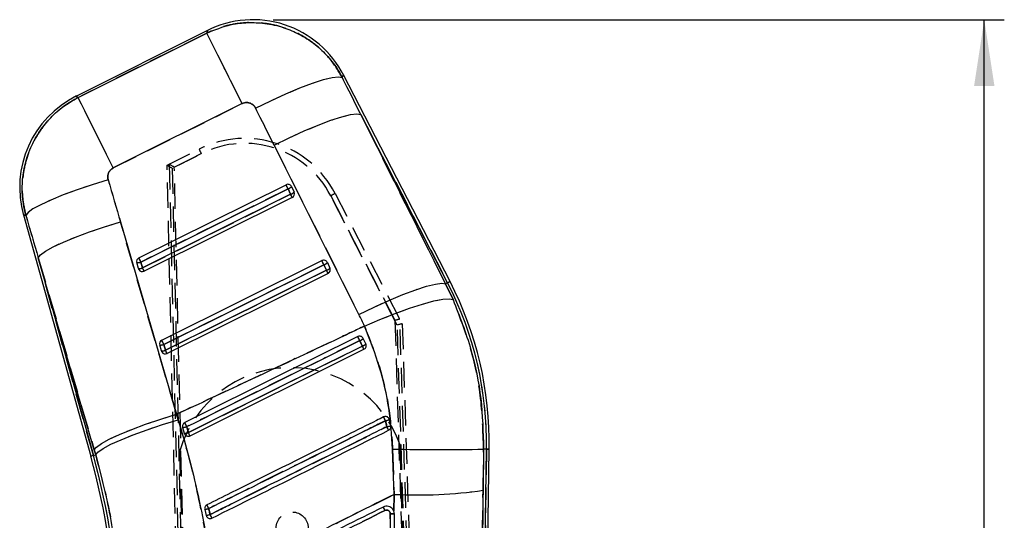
# Model space of a CAD drawing. Extents: x 66 to 736, y 72 to 577.
# Tile 4 of 17: x 220 to 318, y 413 to 463. Entities that reach past the tile are written whole.
import ezdxf

# ---------------------------------------------------------------- set-up
doc = ezdxf.new("R2010")
doc.units = 0
doc.header["$LTSCALE"] = 2
doc.linetypes.add('HIDDEN', pattern=[1.905, 1.27, -0.635])
doc.layers.get('0').update_dxf_attribs({"linetype": 'CONTINUOUS'})
doc.styles.add('SLDTEXTSTYLE0', font='TXT', dxfattribs={"width": 0.75})
doc.dimstyles.new('SLDDIMSTYLE0', dxfattribs={"dimtxt": 7, "dimasz": 6.604, "dimexe": 0, "dimexo": 0.0625, "dimgap": 1.75, "dimtad": 1, "dimdec": 0, "dimrnd": 1e-09, "dimzin": 12, "dimtxsty": 'SLDTEXTSTYLE0', "dimsah": 1, "dimcen": 0.09, "dimazin": 3, "dimtfac": 1, "dimtofl": 0, "dimtmove": 0, "dimatfit": 3, "dimtolj": 1, "dimtzin": 12})

# ---------------------------------------------------------------- blocks, each defined once
blk = doc.blocks.new('_D')
at = {"color": 179, "linetype": 'CONTINUOUS'}
for p, q in [((244.961, 462.759), (317.937, 462.759)), ((315.937, 142.14), (315.937, 462.759)), ((256.899, 142.14), (317.937, 142.14))]:
    blk.add_line(p, q, dxfattribs=at)
for points in [[(315.937, 462.759), (314.921, 456.155), (316.953, 456.155)], [(315.937, 142.14), (316.953, 148.744), (314.921, 148.744)]]:
    blk.add_solid(points, dxfattribs=at)
at = {"color": 179, "linetype": 'CONTINUOUS', "insert": (306.914, 287.413, 0.1), "char_height": 7, "attachment_point": 1, "rotation": 90, "style": 'SLDTEXTSTYLE0'}
blk.add_mtext('321', dxfattribs=at)

msp = doc.modelspace()

# ---------------------------------------------------------------- linework, layer by layer
at = {"color": 7, "linetype": 'CONTINUOUS'}
for p, q in [((238.420154, 461.686308), (225.2901, 455.117563)), ((225.51013, 454.999695), (238.357053, 461.426789)), ((262.626014, 436.640809), (251.980784, 457.264403)), ((241.872731, 454.399416), (229.025808, 447.972322)), ((253.714549, 453.316028), (262.182552, 436.411897)), ((262.385764, 436.516786), (253.714549, 453.316028)), ((253.536279, 433.356742), (245.068277, 450.260857)), ((231.573247, 439.00455), (246.258045, 446.302111)), ((246.80396, 446.115623), (247.06232, 445.569093)), ((231.776842, 438.595141), (246.46164, 445.892701)), ((246.72, 445.346171), (231.942107, 438.002343)), ((246.46164, 445.892701), (246.72, 445.346171)), ((246.875803, 445.032308), (232.09791, 437.688494)), ((220.054223, 443.314383), (226.770892, 419.222275)), ((229.73618, 442.590485), (235.329407, 423.413256)), ((227.1232, 419.850538), (221.529971, 439.027766)), ((221.529971, 439.027766), (227.031327, 419.294888)), ((231.526914, 437.941233), (231.361647, 438.534031)), ((231.942107, 438.002343), (231.776842, 438.595141)), ((233.862928, 430.791656), (249.837495, 438.730175)), ((234.066523, 430.382261), (250.04109, 438.320766)), ((250.04109, 438.320766), (250.299449, 437.774236)), ((250.38341, 438.543687), (250.64177, 437.997157)), ((250.299449, 437.774236), (234.231788, 429.789463)), ((250.455252, 437.460372), (234.38759, 429.4756)), ((262.385764, 436.516786), (262.182552, 436.411897)), ((262.182552, 436.411897), (262.923075, 434.849764)), ((234.231788, 429.789463), (234.066523, 430.382261)), ((254.221147, 430.425385), (253.96281, 430.97187)), ((254.226383, 430.413837), (254.221147, 430.425385)), ((233.816593, 429.728354), (233.651328, 430.321152)), ((236.677271, 421.262721), (254.034702, 429.888452)), ((235.329407, 423.413256), (235.49921, 422.865028)), ((256.579144, 422.869051), (256.521657, 423.005009)), ((256.708044, 422.256733), (256.579144, 422.869051)), ((235.940798, 422.108749), (236.10599, 421.51613)), ((236.10599, 421.51613), (236.14549, 421.422431)), ((227.266013, 419.360305), (227.1232, 419.850538)), ((257.046861, 415.426919), (256.900919, 419.948468)), ((265.337077, 361.760708), (266.273192, 419.929201)), ((265.446352, 351.74858), (266.543524, 419.92485)), ((265.971166, 419.934059), (265.918645, 415.835539)), ((266.273192, 419.929201), (265.971166, 419.934059)), ((227.031327, 419.294888), (227.266013, 419.360305)), ((257.024101, 413.756619), (257.046861, 415.426919)), ((238.148742, 413.92682), (238.28931, 413.328851)), ((257.024101, 413.756619), (257.015836, 413.776139))]:
    msp.add_line(p, q, dxfattribs=at)
at = {"color": 7, "linetype": 'HIDDEN'}
for p, q in [((238.357053, 461.426789), (225.51013, 454.999695)), ((229.025808, 447.972322), (241.872731, 454.399416)), ((253.714549, 453.316028), (262.385764, 436.516786)), ((262.182552, 436.411897), (253.714549, 453.316028)), ((245.068277, 450.260857), (253.536279, 433.356742)), ((234.389108, 448.245773), (237.595017, 449.850271)), ((237.818736, 449.405322), (234.89626, 447.942684)), ((235.111474, 448.050389), (237.818736, 449.405322)), ((236.783693, 344.952071), (234.389108, 448.245773)), ((234.605457, 448.352838), (237.036404, 344.900476)), ((237.536448, 344.852271), (235.111474, 448.050389)), ((234.89626, 447.942684), (237.285337, 344.886573)), ((246.46164, 445.892701), (231.776842, 438.595141)), ((231.942107, 438.002343), (246.72, 445.346171)), ((246.72, 445.346171), (246.46164, 445.892701)), ((257.361082, 432.310859), (250.714229, 445.198993)), ((250.714229, 445.198993), (257.123606, 432.77132)), ((251.158672, 445.425982), (257.857285, 432.437489)), ((235.329407, 423.413256), (229.73618, 442.590485)), ((227.031327, 419.294888), (221.529971, 439.027766)), ((221.529971, 439.027766), (227.1232, 419.850538)), ((231.776842, 438.595141), (231.942107, 438.002343)), ((250.04109, 438.320766), (234.066523, 430.382261)), ((250.299449, 437.774236), (250.04109, 438.320766)), ((234.231788, 429.789463), (250.299449, 437.774236)), ((262.385764, 436.516786), (262.182552, 436.411897)), ((262.923075, 434.849764), (262.182552, 436.411897)), ((257.123606, 432.77132), (259.882311, 345.469186)), ((260.378916, 345.545674), (257.618633, 432.897726)), ((257.857285, 432.437489), (260.62839, 345.611515)), ((260.131141, 345.517623), (257.361082, 432.310859)), ((234.066523, 430.382261), (234.231788, 429.789463)), ((254.221147, 430.425385), (254.226383, 430.413837)), ((235.49921, 422.865028), (235.329407, 423.413256)), ((256.521657, 423.005009), (256.579144, 422.869051)), ((236.14549, 421.422431), (236.10599, 421.51613)), ((227.1232, 419.850538), (227.266013, 419.360305)), ((237.712546, 344.894426), (235.650002, 419.764171)), ((256.900919, 419.948468), (257.046861, 415.426919)), ((259.704175, 345.501254), (257.641658, 420.370007)), ((266.273192, 419.929201), (265.337077, 361.760708)), ((265.918645, 415.835539), (265.971166, 419.934059)), ((266.273192, 419.929201), (265.971166, 419.934059)), ((227.031327, 419.294888), (227.266013, 419.360305)), ((257.046861, 415.426919), (257.024101, 413.756619))]:
    msp.add_line(p, q, dxfattribs=at)
at = {"color": 8, "linetype": 'CONTINUOUS', "flags": 128}
for points in [[(238.357053, 461.426789), (238.413139, 461.657459), (238.420154, 461.686308)], [(251.980784, 457.264403), (251.968757, 457.235301), (251.872596, 457.00262)], [(225.2901, 455.117563), (225.314556, 455.104465), (225.51013, 454.999695)], [(220.300912, 443.226213), (220.081645, 443.304578), (220.054223, 443.314383)], [(262.626014, 436.640809), (262.610989, 436.633045), (262.565923, 436.609784), (262.490836, 436.571026), (262.385764, 436.516786)], [(266.543524, 419.92485), (266.526618, 419.925118), (266.475908, 419.925938), (266.39142, 419.927294), (266.273192, 419.929201)], [(227.031327, 419.294888), (226.91743, 419.263134), (226.836032, 419.24044), (226.787179, 419.22682), (226.770892, 419.222275)]]:
    msp.add_lwpolyline(points, dxfattribs=at)
at = {"color": 7, "linetype": 'HIDDEN', "flags": 128}
for points in [[(238.420154, 461.686308), (238.413139, 461.657459), (238.357053, 461.426789)], [(241.872731, 454.399416), (241.196989, 455.750132), (240.556746, 457.029889), (239.970392, 458.201939), (239.454777, 459.232578), (239.024713, 460.092226), (238.692556, 460.756162), (238.467851, 461.205313), (238.357053, 461.426789)], [(243.220134, 453.944275), (244.743084, 454.685295), (246.232638, 455.361838), (247.637152, 455.950434), (248.90793, 456.430698), (250.000914, 456.785942), (250.878209, 457.003886), (251.509397, 457.076961), (251.872596, 457.00262)], [(251.872596, 457.00262), (251.968757, 457.235301), (251.980784, 457.264403)], [(225.51013, 454.999695), (225.314556, 455.104465), (225.2901, 455.117563)], [(229.025808, 447.972322), (228.350068, 449.323038), (227.709823, 450.602794), (227.123472, 451.774845), (226.607854, 452.805484), (226.177792, 453.665132), (225.845634, 454.329068), (225.620928, 454.778234), (225.51013, 454.999695)], [(245.068277, 450.260857), (246.582889, 450.995619), (248.064798, 451.666886), (249.463252, 452.251682), (250.730354, 452.72998), (251.822711, 453.085402), (252.702909, 453.305761), (253.340804, 453.38353), (253.714549, 453.316028)], [(228.514108, 446.790884), (226.924988, 446.302394), (225.407994, 445.792744), (224.014054, 445.279056), (222.78995, 444.778556), (221.776771, 444.308037), (221.008531, 443.883309), (220.511011, 443.518618), (220.300912, 443.226213)], [(220.054223, 443.314383), (220.081645, 443.304578), (220.300912, 443.226213)], [(221.529971, 439.027766), (221.752765, 439.322436), (222.258608, 439.688334), (223.030745, 440.113301), (224.043588, 440.583283), (225.263587, 441.082696), (226.650315, 441.594983), (228.157828, 442.103187), (229.73618, 442.590485)], [(253.536279, 433.356742), (255.050891, 434.091503), (256.5328, 434.762771), (257.931254, 435.347567), (259.198357, 435.825864), (260.290713, 436.181287), (261.170912, 436.401645), (261.808807, 436.479399), (262.182552, 436.411897)], [(262.385764, 436.516786), (262.490836, 436.571026), (262.565923, 436.609784), (262.610989, 436.633045), (262.626014, 436.640809)], [(254.078972, 432.202498), (255.635675, 432.865719), (257.157919, 433.467353), (258.593091, 433.986599), (259.891587, 434.4055), (261.008527, 434.709603), (261.905305, 434.888372), (262.550926, 434.935639), (262.923075, 434.849764)], [(253.618167, 430.753866), (252.890969, 430.392588), (249.982172, 428.947458), (238.346941, 423.16703), (236.352925, 422.176415)], [(236.516916, 421.586359), (237.244121, 421.947623), (240.152939, 423.392708), (251.788159, 429.173166), (253.875246, 430.210063)], [(227.1232, 419.850538), (227.345991, 420.145223), (227.851837, 420.511106), (228.623972, 420.936072), (229.636817, 421.406055), (230.856814, 421.905468), (232.243542, 422.417755), (233.751056, 422.925974), (235.329407, 423.413256)], [(227.266013, 419.360305), (227.492302, 419.644142), (228.001938, 419.999654), (228.778011, 420.415038), (229.794769, 420.876498), (231.018477, 421.368758), (232.408534, 421.875457), (233.918815, 422.379786), (235.49921, 422.865028)], [(266.273192, 419.929201), (266.39142, 419.927294), (266.475908, 419.925938), (266.526618, 419.925118), (266.543524, 419.92485)]]:
    msp.add_lwpolyline(points, dxfattribs=at)
at = {"color": 7, "linetype": 'CONTINUOUS', "flags": 128}
for points in [[(241.872731, 454.399416), (241.196989, 455.750132), (240.556746, 457.029889), (239.970392, 458.201939), (239.454777, 459.232578), (239.024713, 460.092226), (238.692556, 460.756162), (238.467851, 461.205313), (238.357053, 461.426789)], [(243.220134, 453.944275), (244.743084, 454.685295), (246.232638, 455.361838), (247.637152, 455.950434), (248.90793, 456.430698), (250.000914, 456.785942), (250.878209, 457.003886), (251.509397, 457.076961), (251.872596, 457.00262)], [(229.025808, 447.972322), (228.350068, 449.323038), (227.709823, 450.602794), (227.123472, 451.774845), (226.607854, 452.805484), (226.177792, 453.665132), (225.845634, 454.329068), (225.620928, 454.778234), (225.51013, 454.999695)], [(245.068277, 450.260857), (246.582889, 450.995619), (248.064798, 451.666886), (249.463252, 452.251682), (250.730354, 452.72998), (251.822711, 453.085402), (252.702909, 453.305761), (253.340804, 453.38353), (253.714549, 453.316028)], [(228.514108, 446.790884), (226.924988, 446.302394), (225.407994, 445.792744), (224.014054, 445.279056), (222.78995, 444.778556), (221.776771, 444.308037), (221.008531, 443.883309), (220.511011, 443.518618), (220.300912, 443.226213)], [(221.529971, 439.027766), (221.752765, 439.322436), (222.258608, 439.688334), (223.030745, 440.113301), (224.043588, 440.583283), (225.263587, 441.082696), (226.650315, 441.594983), (228.157828, 442.103187), (229.73618, 442.590485)], [(253.536279, 433.356742), (255.050891, 434.091503), (256.5328, 434.762771), (257.931254, 435.347567), (259.198357, 435.825864), (260.290713, 436.181287), (261.170912, 436.401645), (261.808807, 436.479399), (262.182552, 436.411897)], [(254.078972, 432.202498), (255.635675, 432.865719), (257.157919, 433.467353), (258.593091, 433.986599), (259.891587, 434.4055), (261.008527, 434.709603), (261.905305, 434.888372), (262.550926, 434.935639), (262.923075, 434.849764)], [(253.416641, 431.15888), (252.699409, 430.802459), (249.790743, 429.357076), (238.156074, 423.5755), (236.152167, 422.579715)], [(236.352925, 422.176415), (237.08013, 422.537679), (239.988948, 423.982764), (251.624169, 429.763222), (253.618167, 430.753866)], [(253.875246, 430.210063), (253.148048, 429.84877), (250.239253, 428.40364), (238.604021, 422.623212), (236.516916, 421.586359)], [(227.1232, 419.850538), (227.345991, 420.145223), (227.851837, 420.511106), (228.623972, 420.936072), (229.636817, 421.406055), (230.856814, 421.905468), (232.243542, 422.417755), (233.751056, 422.925974), (235.329407, 423.413256)], [(227.266013, 419.360305), (227.492302, 419.644142), (228.001938, 419.999654), (228.778011, 420.415038), (229.794769, 420.876498), (231.018477, 421.368758), (232.408534, 421.875457), (233.918815, 422.379786), (235.49921, 422.865028)]]:
    msp.add_lwpolyline(points, dxfattribs=at)
at = {"color": 7, "linetype": 'HIDDEN'}
msp.add_circle((246.866134, 412.070124), 1.6, dxfattribs=at)
at = {"color": 7, "linetype": 'CONTINUOUS'}
for centre, radius, start, end in [((242.961425, 452.6089), 10.15, 26.91118894, 116.96880643), ((229.83137, 446.04016), 10.15, 116.13669353, 195.95731423), ((246.439569, 445.94121), 0.40398, 25.5776938, 116.70127422), ((-148.543282, 249.716646), 441.037337, 26.41092762, 26.47032808), ((246.212438, 446.649673), 0.796937, 288.22202671, 317.92297432), ((246.470792, 446.103152), 0.796947, 288.22223368, 317.92276734), ((53.142302, 349.057894), 216.203047, 26.353539, 26.44639988), ((246.695122, 445.395895), 0.406, 296.42493256, 22.63295808), ((246.697863, 445.396968), 0.403058, 22.64225826, 25.28038394), ((231.752217, 438.641225), 0.405013, 116.22430546, 195.34721732), ((231.443182, 439.421083), 0.890792, 264.74828735, 291.99742619), ((-176.376427, 235.880564), 455.721724, 26.41188463, 26.46937107), ((250.019019, 438.369275), 0.40398, 25.57768457, 116.70128345), ((-130.354929, 249.409548), 424.721767, 26.40978669, 26.47146901), ((249.791807, 439.077861), 0.79708, 288.22475498, 317.92024604), ((231.608426, 438.828432), 0.890936, 264.75063615, 291.99515145), ((231.910886, 438.048292), 0.398618, 195.57954504, 210.51882326), ((231.91723, 438.052069), 0.406, 210.52306117, 296.42493256), ((29.143571, 337.132034), 226.499592, 26.35673479, 26.4453709), ((250.050246, 438.531212), 0.796941, 288.22201084, 317.92284762), ((60.043769, 343.13502), 212.494246, 26.35272862, 26.44721026), ((250.274572, 437.82396), 0.406, 296.42493256, 22.63295808), ((250.276085, 437.824486), 0.404402, 22.64664237, 25.27599984), ((231.338882, 420.491402), 34.938833, 359.07800963, 27.30131228), ((231.338882, 420.491402), 35.2092, 359.07800963, 27.30131228), ((234.041857, 430.428352), 0.404975, 116.22050756, 195.34965768), ((233.732951, 431.207608), 0.890207, 264.73915989, 292.00655365), ((-143.479608, 242.881422), 421.541985, 26.41038641, 26.47253219), ((52.061267, 330.716333), 225.017093, 26.39630948, 26.51149863), ((253.337212, 431.579453), 0.872083, 288.79393911, 315.83695768), ((253.573504, 431.080287), 0.921052, 289.1235079, 314.68069061), ((233.898128, 430.61541), 0.890796, 264.74834742, 291.99736612), ((234.200598, 429.835434), 0.398655, 195.58114975, 210.51911358), ((234.206911, 429.839187), 0.406, 210.52306117, 296.42493256), ((47.185031, 336.743169), 208.911709, 26.3519185, 26.44802038), ((159.464141, 383.200599), 105.467277, 26.27475771, 26.46977111), ((78.116475, 343.659869), 176.64547, 26.39049696, 26.5366203), ((221.434208, 405.62443), 38.754547, 26.26543095, 26.87803273), ((255.181428, 427.799698), 5.124928, 281.32109171, 285.82671577), ((235.987106, 423.115585), 1.0079, 267.36659332, 291.28154617), ((236.135578, 422.580328), 1.064609, 268.40743627, 290.98941372), ((163.7051, 385.308284), 81.348996, 26.23013, 26.48452117), ((254.797017, 430.250145), 8.218678, 280.63290684, 283.44562025), ((226.692323, 407.347438), 33.123991, 25.89479381, 26.5875815), ((261.739589, 611.013628), 191.126419, 268.54931086, 271.26864375), ((159.909517, 400.581903), 69.411145, 1.57942188, 15.57800963), ((159.909517, 400.581903), 69.681512, 1.58222466, 15.57800963), ((259.435856, 460.072626), 44.709578, 266.93701948, 278.33714992), ((236.756989, 421.190218), 7.395534, 280.84707363, 284.01483631), ((210.842387, 400.36605), 30.885101, 26.22651608, 26.99112985), ((239.136621, 405.559382), 18.896274, 25.91921978, 27.06946719), ((235.158921, 427.983065), 14.984836, 282.05811883, 283.618947), ((214.29949, 401.193771), 27.280676, 25.77901184, 26.6249312)]:
    msp.add_arc(centre, radius, start, end, dxfattribs=at)
at = {"color": 7, "linetype": 'HIDDEN'}
for centre, radius, start, end in [((242.137722, 440.773573), 10.15, 27.28171703, 116.58705918), ((242.137662, 440.775754), 9.65, 27.28171703, 116.58705918), ((176.766117, 418.987003), 68.210676, 26.48391771, 26.90225132), ((-148.543282, 249.716646), 441.037337, 26.41092762, 26.47032808), ((246.212438, 446.649673), 0.796937, 288.22202671, 317.92297432), ((246.470792, 446.103152), 0.796947, 288.22223368, 317.92276734), ((53.142302, 349.057894), 216.203047, 26.353539, 26.44639988), ((265.408997, 416.975415), 31.819908, 116.60538156, 117.50399795), ((231.443182, 439.421083), 0.890792, 264.74828735, 291.99742619), ((-176.376427, 235.880564), 455.721724, 26.41188463, 26.46937107), ((-130.354929, 249.409548), 424.721767, 26.40978669, 26.47146901), ((249.791807, 439.077861), 0.79708, 288.22475498, 317.92024604), ((231.608426, 438.828432), 0.890936, 264.75063615, 291.99515145), ((29.143571, 337.132034), 226.499592, 26.35673479, 26.4453709), ((250.050246, 438.531212), 0.796941, 288.22201084, 317.92284762), ((60.043769, 343.13502), 212.494246, 26.35272862, 26.44721026), ((231.338882, 420.491402), 34.938833, 359.07800963, 27.30131228), ((233.732951, 431.207608), 0.890207, 264.73915989, 292.00655365), ((-143.479608, 242.881422), 421.541985, 26.41038641, 26.47253219), ((52.061267, 330.716333), 225.017093, 26.39630948, 26.51149863), ((253.337212, 431.579453), 0.872083, 288.79393911, 315.83695768), ((253.573504, 431.080287), 0.921052, 289.1235079, 314.68069061), ((233.898128, 430.61541), 0.890796, 264.74834742, 291.99736612), ((47.185031, 336.743169), 208.911709, 26.3519185, 26.44802038), ((159.464141, 383.200599), 105.467277, 26.27475771, 26.46977111), ((246.743934, 416.505941), 11.5625, 19.52326286, 163.6327564), ((78.116475, 343.659869), 176.64547, 26.39049696, 26.5366203), ((221.434208, 405.62443), 38.754547, 26.26543095, 26.87803273), ((255.181428, 427.799698), 5.124928, 281.32109171, 285.82671577), ((235.987106, 423.115585), 1.0079, 267.36659332, 291.28154617), ((236.135578, 422.580328), 1.064609, 268.40743627, 290.98941372), ((163.7051, 385.308284), 81.348996, 26.23013, 26.48452117), ((254.797017, 430.250145), 8.218678, 280.63290684, 283.44562025), ((226.692323, 407.347438), 33.123991, 25.89479381, 26.5875815), ((261.739589, 611.013628), 191.126419, 268.54931086, 271.26864375), ((159.909517, 400.581903), 69.681512, 1.58222466, 15.57800963), ((259.435856, 460.072626), 44.709578, 266.93701948, 278.33714992), ((236.756989, 421.190218), 7.395534, 280.84707363, 284.01483631), ((210.842387, 400.36605), 30.885101, 26.22651608, 26.99112985), ((240.042159, 405.928195), 17.922292, 26.12414601, 27.33695964), ((235.158921, 427.983065), 14.984836, 282.05811883, 283.618947), ((214.29949, 401.193771), 27.280676, 25.77901184, 26.6249312)]:
    msp.add_arc(centre, radius, start, end, dxfattribs=at)
at = {"color": 7, "linetype": 'CONTINUOUS'}
for centre, major_axis, ratio, start_param, end_param in [((172.558163, 456.229832), (-205.53836, 397.92357), 0.158638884, 4.623332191, 4.632565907), ((171.998423, 457.348679), (-205.523219, 397.931385), 0.138242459, 4.623343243, 4.632576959), ((275.252026, 509.004674), (-120.95762, 440.058151), 0.135617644, 1.675289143, 1.684931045), ((275.811765, 507.885828), (-120.710232, 440.127077), 0.155626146, 1.675449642, 1.685091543), ((230.640548, 421.887281), (-11.458206, 22.903461), 0.999926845, 4.663108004, 4.712917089)]:
    msp.add_ellipse(centre, major_axis=major_axis, ratio=ratio, start_param=start_param, end_param=end_param, dxfattribs=at)
at = {"color": 7, "linetype": 'HIDDEN'}
for centre, major_axis, ratio, start_param, end_param in [((172.558163, 456.229832), (-205.53836, 397.92357), 0.158638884, 4.623332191, 4.632565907), ((171.998423, 457.348679), (-205.523219, 397.931385), 0.138242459, 4.623343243, 4.632576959), ((234.89632, 447.940496), (0.50721, -0.305275), 0.003103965, 1.572782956, 3.141592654), ((234.616002, 447.800203), (-0.011808, 0.552964), 0.063180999, 6.247248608, 6.313127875), ((235.111534, 448.048207), (0.507309, -0.305225), 0.003103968, 1.572782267, 3.073745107), ((275.252026, 509.004674), (-120.95762, 440.058151), 0.135617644, 1.675289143, 1.684931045), ((275.811765, 507.885828), (-120.710232, 440.127077), 0.155626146, 1.675449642, 1.685091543), ((230.640548, 421.887281), (-11.458206, 22.903461), 0.999926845, 4.663108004, 4.712917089), ((257.123666, 432.769138), (0.496181, 0.128745), 0.004147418, 0.068878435, 1.569841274), ((257.361142, 432.308676), (0.496143, 0.128818), 0.004147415, 0, 1.569840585), ((257.657869, 431.733328), (-0.039067, 1.16441), 0.0299477, 6.220086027, 6.28802707)]:
    msp.add_ellipse(centre, major_axis=major_axis, ratio=ratio, start_param=start_param, end_param=end_param, dxfattribs=at)
at = {"color": 7, "linetype": 'CONTINUOUS'}
for points, knots in [([(238.357053, 461.426789), (239.157004, 461.753031), (240.476024, 462.290963), (242.455341, 462.50831), (244.225569, 462.43746), (245.971725, 462.0416), (247.623471, 461.336393), (249.065224, 460.416357), (250.321943, 459.267888), (251.252681, 458.107495), (251.700497, 457.309352), (251.872596, 457.00262)], [0, 0, 0, 0, 0.164070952, 0.270532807, 0.376994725, 0.501028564, 0.609502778, 0.717976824, 0.825446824, 0.932918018, 1, 1, 1, 1]), ([(220.300912, 443.226213), (220.206992, 443.621099), (219.977815, 444.584677), (219.893028, 446.167299), (220.09646, 448.073801), (220.669114, 449.885611), (221.55884, 451.522853), (222.620156, 452.883582), (223.930464, 454.092825), (224.983576, 454.697406), (225.51013, 454.999695)], [0, 0, 0, 0, 0.0873922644, 0.2132494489, 0.3391061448, 0.4988415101, 0.6188018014, 0.7387621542, 0.8693814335, 1, 1, 1, 1]), ([(243.220134, 453.944275), (243.203124, 453.975595), (243.132056, 454.106443), (242.950972, 454.304173), (242.689716, 454.447345), (242.406433, 454.512928), (242.136573, 454.50742), (241.95287, 454.432222), (241.872731, 454.399416)], [0, 0, 0, 0, 0.068196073, 0.2849131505, 0.5017910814, 0.6255335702, 0.8366399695, 1, 1, 1, 1]), ([(229.025808, 447.972322), (229.017097, 447.967858), (228.90944, 447.912684), (228.722312, 447.766784), (228.558256, 447.513062), (228.470245, 447.222175), (228.465661, 446.983785), (228.504126, 446.830628), (228.514108, 446.790884)], [0, 0, 0, 0, 0.021006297, 0.259599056, 0.498152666, 0.658263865, 0.911320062, 1, 1, 1, 1]), ([(262.923075, 434.849764), (263.570724, 433.195746), (264.818568, 430.008901), (265.831553, 424.960332), (265.924299, 421.621353), (265.971166, 419.934059)], [0, 0, 0, 0, 0.348015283, 0.670531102, 1, 1, 1, 1]), ([(235.329407, 423.413256), (237.653869, 424.497916), (243.096483, 427.037594), (249.344368, 429.971577), (253.268015, 431.820379), (254.078972, 432.202498)], [0, 0, 0, 0, 0.371616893, 0.870122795, 1, 1, 1, 1]), ([(256.900919, 419.948468), (256.806414, 421.305401), (256.615626, 424.044815), (255.675768, 428.185338), (254.623238, 430.833256), (254.078972, 432.202498)], [0, 0, 0, 0, 0.321562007, 0.649178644, 1, 1, 1, 1]), ([(253.96281, 430.97187), (253.942337, 431.006804), (253.898904, 431.080915), (253.791269, 431.161285), (253.660777, 431.204316), (253.529015, 431.203824), (253.451609, 431.172865), (253.416641, 431.15888)], [0, 0, 0, 0, 0.189086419, 0.401139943, 0.613203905, 0.825269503, 1, 1, 1, 1]), ([(253.618167, 430.753866), (253.652931, 430.680326), (253.738591, 430.499122), (253.824314, 430.317798), (253.875246, 430.210063)], [0, 0, 0, 0, 0.405843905, 1, 1, 1, 1]), ([(254.034702, 429.888452), (254.073404, 429.91265), (254.150803, 429.961045), (254.228455, 430.077022), (254.265298, 430.209376), (254.258939, 430.326534), (254.234731, 430.391451), (254.226383, 430.413837)], [0, 0, 0, 0, 0.220171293, 0.440312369, 0.661069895, 0.883123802, 1, 1, 1, 1]), ([(235.49921, 422.865028), (235.891635, 421.535174), (236.67649, 418.87545), (237.627982, 414.773677), (238.41829, 410.605836), (238.776146, 407.788848), (238.955076, 406.380335)], [0, 0, 0, 0, 0.247644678, 0.49529253, 0.747642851, 1, 1, 1, 1]), ([(236.152167, 422.579715), (236.144444, 422.575684), (236.096442, 422.550628), (236.018251, 422.485101), (235.947303, 422.366831), (235.917616, 422.23479), (235.933321, 422.149404), (235.940798, 422.108749)], [0, 0, 0, 0, 0.046761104, 0.290628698, 0.534509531, 0.7783684, 1, 1, 1, 1]), ([(256.002138, 423.14508), (255.762581, 423.026085), (254.553399, 422.425443), (249.465711, 419.898221), (243.825669, 417.09666), (239.155282, 414.776698), (238.363384, 414.383332)], [0, 0, 0, 0, 0.040743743, 0.20565775, 0.865313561, 1, 1, 1, 1]), ([(238.547989, 414.014826), (241.51638, 415.48888), (247.396232, 418.408717), (253.276046, 421.328655), (256.187488, 422.774488)], [0, 0, 0, 0, 0.5048411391, 1, 1, 1, 1]), ([(256.521657, 423.005009), (256.492794, 423.040645), (256.435069, 423.111915), (256.309708, 423.174882), (256.173063, 423.195027), (256.06792, 423.17528), (256.014376, 423.150698), (256.002138, 423.14508)], [0, 0, 0, 0, 0.232766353, 0.46552036, 0.698281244, 0.931041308, 1, 1, 1, 1]), ([(256.187488, 422.774488), (256.201628, 422.709591), (256.245264, 422.509313), (256.285975, 422.308398), (256.313494, 422.172586)], [0, 0, 0, 0, 0.324034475, 1, 1, 1, 1]), ([(236.516916, 421.586359), (236.492319, 421.67486), (236.437638, 421.871609), (236.382991, 422.068235), (236.352925, 422.176415)], [0, 0, 0, 0, 0.449818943, 1, 1, 1, 1]), ([(256.313494, 422.172586), (256.071076, 422.052199), (254.858983, 421.450266), (249.768209, 418.92211), (244.135232, 416.124813), (239.471891, 413.809154), (238.687304, 413.419554)], [0, 0, 0, 0, 0.041260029, 0.206300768, 0.866463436, 1, 1, 1, 1]), ([(238.865142, 413.058171), (241.802721, 414.517345), (247.677883, 417.435694), (253.553015, 420.35413), (256.490581, 421.813349)], [0, 0, 0, 0, 0.499999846, 1, 1, 1, 1]), ([(256.490581, 421.813349), (256.529512, 421.837685), (256.607375, 421.886358), (256.684436, 422.002951), (256.722111, 422.131388), (256.712523, 422.216817), (256.708044, 422.256733)], [0, 0, 0, 0, 0.257930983, 0.515870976, 0.773801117, 1, 1, 1, 1]), ([(236.14549, 421.422431), (236.172408, 421.385072), (236.226246, 421.310351), (236.348598, 421.240226), (236.484484, 421.212871), (236.598086, 421.227803), (236.658513, 421.254449), (236.677271, 421.262721)], [0, 0, 0, 0, 0.225524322, 0.451066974, 0.675863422, 0.899381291, 1, 1, 1, 1]), ([(229.639948, 406.255121), (229.412279, 408.445923), (229.068011, 411.758737), (228.155965, 416.124258), (227.562661, 418.28163), (227.266013, 419.360305)], [0, 0, 0, 0, 0.494002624, 0.747004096, 1, 1, 1, 1]), ([(265.918645, 415.835539), (265.805937, 405.380146), (265.611626, 387.354893), (265.418276, 369.330293), (265.337077, 361.760708)], [0, 0, 0, 0, 0.580041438, 1, 1, 1, 1]), ([(257.046861, 415.426919), (254.484636, 414.146588), (249.273828, 411.542771), (243.243421, 408.526877), (239.775417, 406.790959), (238.955076, 406.380335)], [0, 0, 0, 0, 0.424811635, 0.863941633, 1, 1, 1, 1]), ([(238.363384, 414.383332), (238.326141, 414.360252), (238.249939, 414.313029), (238.171657, 414.199201), (238.132729, 414.066494), (238.138113, 413.972729), (238.148551, 413.927644), (238.148742, 413.92682)], [0, 0, 0, 0, 0.240521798, 0.492120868, 0.743721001, 0.995314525, 1, 1, 1, 1]), ([(238.687304, 413.419554), (238.670953, 413.489416), (238.624513, 413.687846), (238.578076, 413.886265), (238.547989, 414.014826)], [0, 0, 0, 0, 0.352074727, 1, 1, 1, 1]), ([(255.962911, 414.158518), (253.272602, 412.822092), (247.89198, 410.14924), (242.511327, 407.476509), (239.820999, 406.140143)], [0, 0, 0, 0, 0.4999998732, 1, 1, 1, 1]), ([(239.990945, 405.803615), (242.681397, 407.139569), (248.061841, 409.811249), (253.442197, 412.483165), (256.132145, 413.81901)], [0, 0, 0, 0, 0.500042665, 1, 1, 1, 1]), ([(257.015836, 413.776139), (256.985126, 413.833891), (256.913474, 413.968637), (256.729074, 414.130621), (256.485938, 414.23235), (256.215229, 414.252798), (256.047994, 414.19031), (255.96291, 414.158518)], [0, 0, 0, 0, 0.156869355, 0.366003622, 0.575004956, 0.783774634, 1, 1, 1, 1]), ([(256.132142, 413.81901), (256.173031, 413.834335), (256.253034, 413.864321), (256.382096, 413.854399), (256.498425, 413.806166), (256.591507, 413.721428), (256.654184, 413.610653), (256.661629, 413.527669), (256.665351, 413.486177)], [0, 0, 0, 0, 0.17289087, 0.338276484, 0.503701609, 0.669146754, 0.834577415, 1, 1, 1, 1]), ([(257.081075, 413.457999), (257.071956, 413.558803), (257.062694, 413.661186), (257.024688, 413.755169), (257.024101, 413.756619)], [0, 0, 0, 0, 0.9845747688, 1, 1, 1, 1]), ([(238.28931, 413.328851), (238.303368, 413.287192), (238.33206, 413.202161), (238.401296, 413.125707), (238.446742, 413.092868), (238.455391, 413.086618)], [0, 0, 0, 0, 0.4374734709, 0.8929416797, 1, 1, 1, 1]), ([(238.455391, 413.086618), (238.495624, 413.064547), (238.576089, 413.020406), (238.715753, 413.009752), (238.812274, 413.032902), (238.85921, 413.055336), (238.865142, 413.058171)], [0, 0, 0, 0, 0.318000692, 0.636001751, 0.953998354, 1, 1, 1, 1]), ([(256.66536, 413.486177), (256.558793, 403.093751), (256.361694, 383.872717), (256.16002, 364.652436), (256.067388, 355.824175)], [0, 0, 0, 0, 0.54067988, 1, 1, 1, 1]), ([(256.53441, 361.344205), (256.536916, 361.579616), (256.550922, 362.895598), (256.603439, 367.836199), (256.784997, 384.971758), (256.951878, 401.027257), (257.081084, 413.457999)], [0, 0, 0, 0, 0.013552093, 0.075758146, 0.284418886, 1, 1, 1, 1]), ([(256.665351, 413.486177), (256.719529, 413.485352), (256.827885, 413.483702), (256.965767, 413.476676), (257.060104, 413.467681), (257.074251, 413.46116), (257.081076, 413.458014)], [0, 0, 0, 0, 0.254330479, 0.50866155, 0.762992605, 1, 1, 1, 1])]:
    msp.add_open_spline(points, degree=3, knots=knots, dxfattribs=at)
at = {"color": 7, "linetype": 'HIDDEN'}
for points, knots in [([(251.872596, 457.00262), (251.513211, 457.603208), (250.852407, 458.707516), (249.521797, 460.040415), (247.965938, 461.172246), (246.23063, 461.963545), (244.414864, 462.398112), (242.740392, 462.521928), (241.070793, 462.360574), (239.594094, 461.985274), (238.721531, 461.59134), (238.357053, 461.426789)], [0, 0, 0, 0, 0.133081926, 0.244699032, 0.356315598, 0.498668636, 0.604807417, 0.710946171, 0.81731921, 0.923692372, 1, 1, 1, 1]), ([(225.51013, 454.999695), (225.028534, 454.727031), (224.059418, 454.17835), (222.799553, 453.063016), (221.661147, 451.695873), (220.783827, 450.130571), (220.200133, 448.429054), (219.919474, 446.719441), (219.918669, 444.958013), (220.173497, 443.803481), (220.300912, 443.226213)], [0, 0, 0, 0, 0.119087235, 0.239639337, 0.360191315, 0.501131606, 0.623467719, 0.745804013, 0.872901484, 1, 1, 1, 1]), ([(241.872731, 454.399416), (241.909257, 454.416041), (242.047095, 454.478775), (242.311906, 454.523586), (242.610404, 454.475738), (242.885673, 454.345239), (243.089946, 454.168389), (243.184567, 454.005503), (243.220134, 453.944275)], [0, 0, 0, 0, 0.076040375, 0.286950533, 0.497809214, 0.640424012, 0.864837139, 1, 1, 1, 1]), ([(228.514108, 446.790884), (228.512599, 446.796184), (228.48018, 446.910093), (228.456406, 447.145433), (228.526031, 447.435262), (228.667527, 447.689973), (228.831885, 447.862959), (228.977519, 447.945089), (229.025808, 447.972322)], [0, 0, 0, 0, 0.01193258, 0.256453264, 0.501144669, 0.641872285, 0.881251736, 1, 1, 1, 1]), ([(265.971166, 419.934059), (265.916498, 421.735073), (265.811954, 425.179209), (264.749787, 430.216793), (263.536244, 433.294623), (262.923075, 434.849764)], [0, 0, 0, 0, 0.351604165, 0.672383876, 1, 1, 1, 1]), ([(254.078972, 432.202498), (253.223041, 431.799195), (249.364597, 429.98115), (243.11671, 427.047171), (237.719182, 424.528436), (235.329407, 423.413256)], [0, 0, 0, 0, 0.137079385, 0.617938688, 1, 1, 1, 1]), ([(254.078972, 432.202498), (254.583089, 430.944488), (255.600404, 428.405808), (256.586642, 424.277129), (256.794127, 421.419352), (256.900919, 419.948468)], [0, 0, 0, 0, 0.322822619, 0.651460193, 1, 1, 1, 1]), ([(253.875246, 430.210063), (253.824314, 430.317798), (253.738591, 430.499122), (253.652931, 430.680326), (253.618167, 430.753866)], [0, 0, 0, 0, 0.594156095, 1, 1, 1, 1]), ([(238.955076, 406.380335), (238.779819, 407.76277), (238.429311, 410.527601), (237.649666, 414.670436), (236.697744, 418.799668), (235.898719, 421.509913), (235.49921, 422.865028)], [0, 0, 0, 0, 0.247683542, 0.495359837, 0.747681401, 1, 1, 1, 1]), ([(256.187488, 422.774488), (255.945069, 422.654102), (254.732973, 422.052169), (249.642177, 419.52405), (244.004763, 416.724547), (239.337008, 414.406636), (238.547989, 414.014826)], [0, 0, 0, 0, 0.041229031, 0.206145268, 0.865809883, 1, 1, 1, 1]), ([(256.313494, 422.172586), (256.285975, 422.308398), (256.245264, 422.509313), (256.201628, 422.709591), (256.187488, 422.774488)], [0, 0, 0, 0, 0.675965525, 1, 1, 1, 1]), ([(236.352925, 422.176415), (236.382991, 422.068235), (236.437638, 421.871609), (236.492319, 421.67486), (236.516916, 421.586359)], [0, 0, 0, 0, 0.550181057, 1, 1, 1, 1]), ([(238.687304, 413.419554), (238.929726, 413.53993), (240.14184, 414.141813), (245.232675, 416.669823), (250.865657, 419.46711), (255.528919, 421.782954), (256.313494, 422.172586)], [0, 0, 0, 0, 0.041260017, 0.206300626, 0.866463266, 1, 1, 1, 1]), ([(227.266013, 419.360305), (227.819136, 417.24014), (228.655697, 414.03354), (229.334855, 409.618711), (229.538248, 407.37634), (229.639948, 406.255121)], [0, 0, 0, 0, 0.4938540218, 0.7469193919, 1, 1, 1, 1]), ([(265.337077, 361.760708), (265.418276, 369.330293), (265.611626, 387.354893), (265.805937, 405.380146), (265.918645, 415.835539)], [0, 0, 0, 0, 0.419958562, 1, 1, 1, 1]), ([(247.850277, 410.830165), (248.418385, 411.114326), (251.483468, 412.647449), (254.549287, 414.179132), (257.046861, 415.426919)], [0, 0, 0, 0, 0.185348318, 1, 1, 1, 1]), ([(238.547989, 414.014826), (238.578076, 413.886265), (238.624513, 413.687846), (238.670953, 413.489416), (238.687304, 413.419554)], [0, 0, 0, 0, 0.647925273, 1, 1, 1, 1]), ([(256.133548, 413.819695), (253.443131, 412.483623), (248.062427, 409.811545), (242.68164, 407.13969), (239.991312, 405.803794)], [0, 0, 0, 0, 0.500012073, 1, 1, 1, 1]), ([(256.665352, 413.486252), (256.661373, 413.529058), (256.653536, 413.613369), (256.58896, 413.724606), (256.49501, 413.808317), (256.377887, 413.855409), (256.250581, 413.863638), (256.172387, 413.834278), (256.133548, 413.819695)], [0, 0, 0, 0, 0.170972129, 0.336748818, 0.502508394, 0.668225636, 0.835206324, 1, 1, 1, 1]), ([(256.067386, 355.824055), (256.176361, 366.216104), (256.377913, 385.436473), (256.574887, 404.657589), (256.665361, 413.486252)], [0, 0, 0, 0, 0.540678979, 1, 1, 1, 1]), ([(257.081076, 413.458014), (257.074251, 413.461163), (257.060104, 413.467691), (256.965768, 413.476726), (256.827885, 413.483761), (256.71953, 413.485421), (256.665352, 413.486252)], [0, 0, 0, 0, 0.237008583, 0.4913395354, 0.7456696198, 1, 1, 1, 1])]:
    msp.add_open_spline(points, degree=3, knots=knots, dxfattribs=at)

# ---------------------------------------------------------------- dimensions: what is measured, and where the dimension line sits
at = {"color": 179, "linetype": 'CONTINUOUS'}
dim = msp.add_linear_dim(base=(315.937398, 462.7589), p1=(254.898738, 142.139524), p2=(242.961425, 462.7589), angle=90, dimstyle='SLDDIMSTYLE0', dxfattribs=at)
dim.commit()
dim.dimension.update_dxf_attribs({"geometry": '_D', "text_midpoint": (315.937398, 298.014804), "dimtype": 160})

doc.saveas('drawing.dxf')
